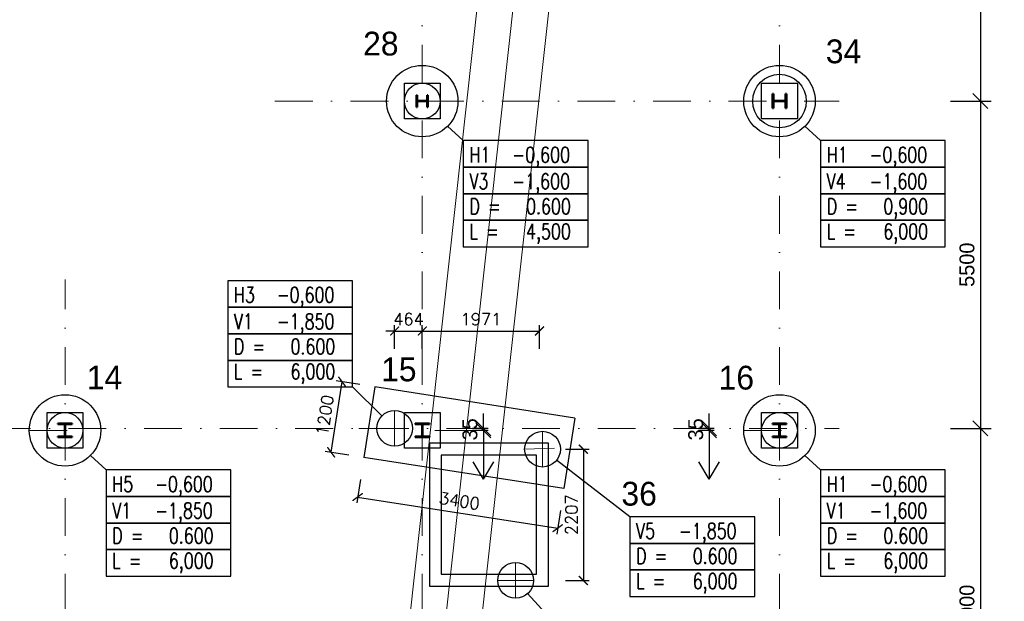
# Model space of a CAD drawing. Header units: millimetres. Extents: x -15255 to 382697, y -199968 to 116742.
# Tile 18 of 40: x 131467 to 148004, y -40305 to -30530. Entities that reach past the tile are written whole.
import ezdxf

# ---------------------------------------------------------------- set-up
doc = ezdxf.new("R2010")
doc.units = ezdxf.units.MM
doc.header["$LTSCALE"] = 50
doc.linetypes.add('DASHDOT', pattern=[25.4, 12.7, -6.35, 0, -6.35])
for name, color, linetype in [('CISLA', 2, 'Continuous'), ('PILOTY', 2, 'Continuous'), ('VAZANA', 7, 'Continuous')]:
    doc.layers.add(name, color=color, linetype=linetype)
for name, color, linetype, lineweight in [('CKKOTY', 3, 'Continuous', 25), ('CKKOTY_VYS', 3, 'Continuous', 25), ('CKRASTR', 1, 'DASHDOT', 18), ('CSPROFILY_REZY', 4, 'Continuous', 50), ('OstKanDest', 32, '626B', 13)]:
    doc.layers.add(name, color=color, linetype=linetype, lineweight=lineweight)
doc.styles.add('RomanS', font='romans.shx')
doc.linetypes.add('626B', pattern='A,5,-2,5,-5.5,[150,stn.shx,S=0.1,R=0,X=0,Y=0],-5.5,5,-2', length=30)
doc.dimstyles.new('CADKON', dxfattribs={"dimscale": 100, "dimtxt": 2.5, "dimasz": 2.5, "dimexe": 1.8, "dimexo": 5, "dimgap": 1, "dimtad": 1, "dimdec": 0, "dimrnd": 1, "dimtxsty": 'Standard', "dimblk1": 'OBLIQUE', "dimblk2": 'OBLIQUE', "dimsah": 1, "dimcen": 2.5, "dimclrd": 256, "dimadec": 1, "dimazin": 2, "dimtfac": 1, "dimtdec": 0, "dimtix": 1, "dimtmove": 2, "dimatfit": 3, "dimldrblk": 'OPEN30', "dimfxl": 0, "dimtolj": 1, "dimlwd": -1, "dimarcsym": 0})
doc.dimstyles.new('IN 1_100', dxfattribs={"dimscale": 100, "dimtxt": 2, "dimasz": 1.5, "dimexe": 1, "dimexo": 2, "dimgap": 1, "dimtad": 1, "dimdec": 0, "dimzin": 0, "dimdsep": 46, "dimtxsty": 'RomanS', "dimblk": 'ARCHTICK', "dimcen": 0.09, "dimclrd": 256, "dimclre": 256, "dimclrt": 7, "dimadec": 0, "dimazin": 0, "dimtfac": 1, "dimtdec": 0, "dimtix": 1, "dimtmove": 2, "dimatfit": 3, "dimfxl": 0, "dimtolj": 1, "dimtzin": 0, "dimarcsym": 0})

# ---------------------------------------------------------------- blocks, each defined once
blk = doc.blocks.new('CK_S_EXT_HEAHEA240')
for p, q in [((-120, 115), (120, 115)), ((-120, 115), (-120, 103)), ((-120, 103), (-24.75, 103)), ((-3.75, -82), (-3.75, 82)), ((3.75, -82), (3.75, 82)), ((120, 103), (24.75, 103)), ((120, 115), (120, 103)), ((-120, -115), (-120, -103)), ((-120, -103), (-24.75, -103)), ((-120, -115), (120, -115)), ((120, -103), (24.75, -103)), ((120, -115), (120, -103))]:
    blk.add_line(p, q)
for centre, start, end in [((-24.75, 82), 0, 90), ((24.75, 82), 90, 180), ((-24.75, -82), 270, 0), ((24.75, -82), 180, 270)]:
    blk.add_arc(centre, 21, start, end)
blk = doc.blocks.new('CK_S_EXT_HEAHEA200')
for p, q in [((-100, 95), (100, 95)), ((-100, 95), (-100, 85)), ((-100, 85), (-21.25, 85)), ((-3.25, -67), (-3.25, 67)), ((3.25, -67), (3.25, 67)), ((100, 85), (21.25, 85)), ((100, 95), (100, 85)), ((-100, -95), (-100, -85)), ((-100, -85), (-21.25, -85)), ((-100, -95), (100, -95)), ((100, -85), (21.25, -85)), ((100, -95), (100, -85))]:
    blk.add_line(p, q)
for centre, start, end in [((-21.25, 67), 0, 90), ((21.25, 67), 90, 180), ((-21.25, -67), 270, 0), ((21.25, -67), 180, 270)]:
    blk.add_arc(centre, 18, start, end)
blk = doc.blocks.new('_OBLIQUE')
at = {"color": 0, "linetype": 'ByBlock'}
blk.add_line((-0.5, -0.5), (0.5, 0.5), dxfattribs=at)
blk = doc.blocks.new('*D147')
at = {"layer": 'CKKOTY', "color": 0, "lineweight": -2}
for p, q in [((147103, -26398), (147783, -26398)), ((147103, -31898), (147783, -31898))]:
    blk.add_line(p, q, dxfattribs=at)
at = {"layer": 'CKKOTY'}
blk.add_line((147603, -26398), (147603, -31898), dxfattribs=at)
at = {"layer": 'Defpoints', "color": 0}
for p in [(145229, -26398), (145229, -31898), (147603, -31898)]:
    blk.add_point(p, dxfattribs=at)
at = {"layer": 'CKKOTY', "xscale": 250, "yscale": 250, "zscale": 250}
for p, rotation in [((147603, -26398), 90), ((147603, -31898), 270)]:
    blk.add_blockref('_OBLIQUE', p, dxfattribs=dict(at, rotation=rotation))
at = {"layer": 'CKKOTY', "color": 0, "insert": (147378, -29148), "char_height": 250, "attachment_point": 5, "rotation": 90}
blk.add_mtext('\\A1;5500', dxfattribs=at)
blk = doc.blocks.new('_Open30')
at = {"color": 0, "lineweight": -2}
for p, q in [((-1, 0.268), (0, 0)), ((0, 0), (-1, -0.268)), ((0, 0), (-1, 0))]:
    blk.add_line(p, q, dxfattribs=at)
blk = doc.blocks.new('*D148')
at = {"layer": 'CKKOTY', "color": 0, "lineweight": -2}
for p, q in [((147103, -31898), (147783, -31898)), ((147103, -37398), (147783, -37398))]:
    blk.add_line(p, q, dxfattribs=at)
at = {"layer": 'CKKOTY'}
blk.add_line((147603, -31898), (147603, -37398), dxfattribs=at)
at = {"layer": 'Defpoints', "color": 0}
for p in [(145229, -31898), (145229, -37398), (147603, -37398)]:
    blk.add_point(p, dxfattribs=at)
at = {"layer": 'CKKOTY', "xscale": 250, "yscale": 250, "zscale": 250}
for p, rotation in [((147603, -31898), 90), ((147603, -37398), 270)]:
    blk.add_blockref('_OBLIQUE', p, dxfattribs=dict(at, rotation=rotation))
at = {"layer": 'CKKOTY', "color": 0, "insert": (147378, -34648), "char_height": 250, "attachment_point": 5, "rotation": 90}
blk.add_mtext('\\A1;5500', dxfattribs=at)
blk = doc.blocks.new('*D149')
at = {"layer": 'CKKOTY', "color": 0, "lineweight": -2}
for p, q in [((147103, -37398), (147783, -37398)), ((147103, -43398), (147783, -43398))]:
    blk.add_line(p, q, dxfattribs=at)
at = {"layer": 'CKKOTY'}
blk.add_line((147603, -37398), (147603, -43398), dxfattribs=at)
at = {"layer": 'Defpoints', "color": 0}
for p in [(145229, -37398), (145229, -43398), (147603, -43398)]:
    blk.add_point(p, dxfattribs=at)
at = {"layer": 'CKKOTY', "xscale": 250, "yscale": 250, "zscale": 250}
for p, rotation in [((147603, -37398), 90), ((147603, -43398), 270)]:
    blk.add_blockref('_OBLIQUE', p, dxfattribs=dict(at, rotation=rotation))
at = {"layer": 'CKKOTY', "color": 0, "insert": (147378, -40398), "char_height": 250, "attachment_point": 5, "rotation": 90}
blk.add_mtext('\\A1;6000', dxfattribs=at)
blk = doc.blocks.new('*D202')
at = {"layer": 'CKKOTY_VYS'}
for p, q in [((131047, -37398), (131047, -37148)), ((131047, -37398), (131047, -37433)), ((131047, -37433), (131047, -37683))]:
    blk.add_line(p, q, dxfattribs=at)
at = {"layer": 'CKKOTY_VYS', "color": 0, "lineweight": -2}
for p, q in [((131130, -37398), (130867, -37398)), ((131130, -37433), (130867, -37433))]:
    blk.add_line(p, q, dxfattribs=at)
at = {"layer": 'Defpoints', "color": 0}
for p in [(131047, -37433), (131630, -37398), (131630, -37433)]:
    blk.add_point(p, dxfattribs=at)
at = {"layer": 'CKKOTY_VYS', "xscale": 250, "yscale": 250, "zscale": 250}
for p, rotation in [((131047, -37398), 270), ((131047, -37433), 90)]:
    blk.add_blockref('_OBLIQUE', p, dxfattribs=dict(at, rotation=rotation))
at = {"layer": 'CKKOTY_VYS', "color": 0, "insert": (130822, -37415), "char_height": 250, "attachment_point": 5, "rotation": 90}
blk.add_mtext('\\A1;35', dxfattribs=at)
blk = doc.blocks.new('*D203')
at = {"layer": 'CKKOTY_VYS'}
for p, q in [((143047, -37398), (143047, -37148)), ((143047, -37398), (143047, -37433)), ((143047, -37433), (143047, -37683))]:
    blk.add_line(p, q, dxfattribs=at)
at = {"layer": 'CKKOTY_VYS', "color": 0, "lineweight": -2}
for p, q in [((143130, -37398), (142867, -37398)), ((143130, -37433), (142867, -37433))]:
    blk.add_line(p, q, dxfattribs=at)
at = {"layer": 'Defpoints', "color": 0}
for p in [(143047, -37433), (143630, -37398), (143630, -37433)]:
    blk.add_point(p, dxfattribs=at)
at = {"layer": 'CKKOTY_VYS', "xscale": 250, "yscale": 250, "zscale": 250}
for p, rotation in [((143047, -37398), 270), ((143047, -37433), 90)]:
    blk.add_blockref('_OBLIQUE', p, dxfattribs=dict(at, rotation=rotation))
at = {"layer": 'CKKOTY_VYS', "color": 0, "insert": (142822, -37415), "char_height": 250, "attachment_point": 5, "rotation": 90}
blk.add_mtext('\\A1;35', dxfattribs=at)
blk = doc.blocks.new('_ArchTick')
at = {"color": 0, "linetype": 'ByBlock', "const_width": 0.15}
blk.add_lwpolyline([(-0.5, -0.5), (0.5, 0.5)], dxfattribs=at)
blk = doc.blocks.new('*D434')
at = {"layer": 'CKKOTY', "lineweight": -2}
for p, q in [((137765, -36062), (137765, -35662)), ((138229, -36062), (138229, -35662)), ((137765, -35762), (137615, -35762)), ((137765, -35762), (138229, -35762)), ((138229, -35762), (138379, -35762))]:
    blk.add_line(p, q, dxfattribs=at)
at = {"layer": 'Defpoints', "color": 0}
for p in [(138229, -35762), (138229, -36629), (137765, -37098)]:
    blk.add_point(p, dxfattribs=at)
at = {"layer": 'CKKOTY', "lineweight": -2, "xscale": 150, "yscale": 150, "zscale": 150}
blk.add_blockref('_ArchTick', (137765, -35762), dxfattribs=at)
at = {"layer": 'CKKOTY', "lineweight": -2, "xscale": 150, "yscale": 150, "zscale": 150, "rotation": 180}
blk.add_blockref('_ArchTick', (138229, -35762), dxfattribs=at)
at = {"layer": 'CKKOTY', "color": 7, "insert": (137997, -35562), "char_height": 200, "attachment_point": 5, "style": 'RomanS'}
blk.add_mtext('\\A1;464', dxfattribs=at)
blk = doc.blocks.new('*D435')
at = {"layer": 'CKKOTY', "lineweight": -2}
for p, q in [((138229, -36062), (138229, -35662)), ((140199, -36062), (140199, -35662)), ((138229, -35762), (140199, -35762))]:
    blk.add_line(p, q, dxfattribs=at)
at = {"layer": 'Defpoints', "color": 0}
for p in [(140199, -35762), (138229, -36629), (140199, -37740)]:
    blk.add_point(p, dxfattribs=at)
at = {"layer": 'CKKOTY', "lineweight": -2, "xscale": 150, "yscale": 150, "zscale": 150, "rotation": 180}
blk.add_blockref('_ArchTick', (138229, -35762), dxfattribs=at)
at = {"layer": 'CKKOTY', "lineweight": -2, "xscale": 150, "yscale": 150, "zscale": 150}
blk.add_blockref('_ArchTick', (140199, -35762), dxfattribs=at)
at = {"layer": 'CKKOTY', "color": 7, "insert": (139214, -35562), "char_height": 200, "attachment_point": 5, "style": 'RomanS'}
blk.add_mtext('\\A1;1971', dxfattribs=at)
blk = doc.blocks.new('*D436')
at = {"layer": 'CKKOTY', "lineweight": -2}
for p, q in [((140634, -37748), (141034, -37748)), ((140934, -37748), (140934, -39954)), ((140634, -39954), (141034, -39954))]:
    blk.add_line(p, q, dxfattribs=at)
at = {"layer": 'Defpoints', "color": 0}
for p in [(140249, -37748), (139796, -39954), (140934, -39954)]:
    blk.add_point(p, dxfattribs=at)
at = {"layer": 'CKKOTY', "lineweight": -2, "xscale": 150, "yscale": 150, "zscale": 150}
for p, rotation in [((140934, -37748), 90), ((140934, -39954), 270)]:
    blk.add_blockref('_ArchTick', p, dxfattribs=dict(at, rotation=rotation))
at = {"layer": 'CKKOTY', "color": 7, "insert": (140734, -38851), "char_height": 200, "attachment_point": 5, "rotation": 90, "style": 'RomanS'}
blk.add_mtext('\\A1;2207', dxfattribs=at)
blk = doc.blocks.new('*D437')
at = {"layer": 'CKKOTY', "lineweight": -2}
for p, q in [((138229, -40760), (138229, -41160)), ((139796, -40760), (139796, -41160)), ((138229, -41060), (139796, -41060))]:
    blk.add_line(p, q, dxfattribs=at)
at = {"layer": 'Defpoints', "color": 0}
for p in [(138229, -40069), (139796, -40069), (139796, -41060)]:
    blk.add_point(p, dxfattribs=at)
at = {"layer": 'CKKOTY', "lineweight": -2, "xscale": 150, "yscale": 150, "zscale": 150, "rotation": 180}
blk.add_blockref('_ArchTick', (138229, -41060), dxfattribs=at)
at = {"layer": 'CKKOTY', "lineweight": -2, "xscale": 150, "yscale": 150, "zscale": 150}
blk.add_blockref('_ArchTick', (139796, -41060), dxfattribs=at)
at = {"layer": 'CKKOTY', "color": 7, "insert": (139012, -40860), "char_height": 200, "attachment_point": 5, "style": 'RomanS'}
blk.add_mtext('\\A1;1568', dxfattribs=at)
blk = doc.blocks.new('*D438')
at = {"layer": 'CKKOTY_VYS'}
for p, q in [((139255, -37398), (139255, -37148)), ((139255, -37398), (139255, -37433)), ((139255, -37433), (139255, -37683))]:
    blk.add_line(p, q, dxfattribs=at)
at = {"layer": 'CKKOTY_VYS', "color": 0, "lineweight": -2}
for p, q in [((139337, -37398), (139075, -37398)), ((139337, -37433), (139075, -37433))]:
    blk.add_line(p, q, dxfattribs=at)
at = {"layer": 'Defpoints', "color": 0}
for p in [(139255, -37433), (139837, -37398), (139837, -37433)]:
    blk.add_point(p, dxfattribs=at)
at = {"layer": 'CKKOTY_VYS', "xscale": 250, "yscale": 250, "zscale": 250}
for p, rotation in [((139255, -37398), 270), ((139255, -37433), 90)]:
    blk.add_blockref('_OBLIQUE', p, dxfattribs=dict(at, rotation=rotation))
at = {"layer": 'CKKOTY_VYS', "color": 0, "insert": (139030, -37415), "char_height": 250, "attachment_point": 5, "rotation": 90}
blk.add_mtext('\\A1;35', dxfattribs=at)
blk = doc.blocks.new('*D443')
at = {"layer": 'CKKOTY', "lineweight": -2}
for p, q in [((137189, -38256), (137128, -38651)), ((137143, -38552), (140503, -39076)), ((140549, -38780), (140487, -39175))]:
    blk.add_line(p, q, dxfattribs=at)
at = {"layer": 'Defpoints', "color": 0}
for p in [(137247, -37887), (140606, -38411), (140503, -39076)]:
    blk.add_point(p, dxfattribs=at)
at = {"layer": 'CKKOTY', "lineweight": -2, "xscale": 150, "yscale": 150, "zscale": 150}
for p, rotation in [((137143, -38552), 171.1366468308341), ((140503, -39076), 351.1366468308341)]:
    blk.add_blockref('_ArchTick', p, dxfattribs=dict(at, rotation=rotation))
at = {"layer": 'CKKOTY', "color": 7, "insert": (138854, -38617), "char_height": 200, "attachment_point": 5, "rotation": 351.1366, "style": 'RomanS'}
blk.add_mtext('\\A1;3400', dxfattribs=at)
blk = doc.blocks.new('*D444')
at = {"layer": 'CKKOTY', "lineweight": -2}
for p, q in [((136698, -37801), (136883, -36616)), ((137179, -36662), (136784, -36600)), ((136995, -37848), (136599, -37786))]:
    blk.add_line(p, q, dxfattribs=at)
at = {"layer": 'Defpoints', "color": 0}
for p in [(136883, -36616), (137432, -36701), (137247, -37887)]:
    blk.add_point(p, dxfattribs=at)
at = {"layer": 'CKKOTY', "lineweight": -2, "xscale": 150, "yscale": 150, "zscale": 150}
for p, rotation in [((136883, -36616), 81.13664683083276), ((136698, -37801), 261.1366468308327)]:
    blk.add_blockref('_ArchTick', p, dxfattribs=dict(at, rotation=rotation))
at = {"layer": 'CKKOTY', "color": 7, "insert": (136593, -37178), "char_height": 200, "attachment_point": 5, "rotation": 81.1366, "style": 'RomanS'}
blk.add_mtext('\\A1;1200', dxfattribs=at)

msp = doc.modelspace()

# ---------------------------------------------------------------- linework, layer by layer
for p, q in [((138917.4, -32562), (138654, -32320.9)), ((144917.4, -32562), (144654, -32320.9)), ((132917.4, -38097), (132654, -37855.9)), ((144917.4, -38097), (144654, -37855.9))]:
    msp.add_line(p, q)
at = {"linetype": 'Continuous'}
for p, q in [((137057, -36703), (137550.7, -37187.7)), ((140355.4, -40565.2), (139998.9, -40175.7))]:
    msp.add_line(p, q, dxfattribs=at)
for points in [[(138917.4, -32562), (138917.4, -33008.6), (141013.5, -33008.6), (141013.5, -32562)], [(144917.4, -32562), (144917.4, -33008.6), (147013.5, -33008.6), (147013.5, -32562)], [(138917.4, -33008.6), (138917.4, -33455.2), (141013.5, -33455.2), (141013.5, -33008.6)], [(144917.4, -33008.6), (144917.4, -33455.2), (147013.5, -33455.2), (147013.5, -33008.6)], [(138917.4, -33455.2), (138917.4, -33901.9), (141013.5, -33901.9), (141013.5, -33455.2)], [(144917.4, -33455.2), (144917.4, -33901.9), (147013.5, -33901.9), (147013.5, -33455.2)], [(138917.4, -33901.9), (138917.4, -34348.5), (141013.5, -34348.5), (141013.5, -33901.9)], [(144917.4, -33901.9), (144917.4, -34348.5), (147013.5, -34348.5), (147013.5, -33901.9)], [(134960.9, -34916.6), (134960.9, -35363.2), (137057, -35363.2), (137057, -34916.6)], [(134960.9, -35363.2), (134960.9, -35809.8), (137057, -35809.8), (137057, -35363.2)], [(134960.9, -35809.8), (134960.9, -36256.4), (137057, -36256.4), (137057, -35809.8)], [(134960.9, -36256.4), (134960.9, -36703), (137057, -36703), (137057, -36256.4)], [(132917.4, -38097), (132917.4, -38543.6), (135013.5, -38543.6), (135013.5, -38097)], [(144917.4, -38097), (144917.4, -38543.6), (147013.5, -38543.6), (147013.5, -38097)], [(132917.4, -38543.6), (132917.4, -38990.2), (135013.5, -38990.2), (135013.5, -38543.6)], [(144917.4, -38543.6), (144917.4, -38990.2), (147013.5, -38990.2), (147013.5, -38543.6)], [(132917.4, -38990.2), (132917.4, -39436.9), (135013.5, -39436.9), (135013.5, -38990.2)], [(141715.9, -38885.2), (141715.9, -39331.9), (143811.9, -39331.9), (143811.9, -38885.2)], [(144917.4, -38990.2), (144917.4, -39436.9), (147013.5, -39436.9), (147013.5, -38990.2)], [(141715.9, -39331.9), (141715.9, -39778.5), (143811.9, -39778.5), (143811.9, -39331.9)], [(132917.4, -39436.9), (132917.4, -39883.5), (135013.5, -39883.5), (135013.5, -39436.9)], [(144917.4, -39436.9), (144917.4, -39883.5), (147013.5, -39883.5), (147013.5, -39436.9)], [(141715.9, -39778.5), (141715.9, -40225.1), (143811.9, -40225.1), (143811.9, -39778.5)]]:
    msp.add_lwpolyline(points, close=True, dxfattribs=at)
msp.add_lwpolyline([(140348.5, -37647.9), (138348.5, -37647.9), (138348.5, -40047.9), (140348.5, -40047.9)], close=True)
msp.add_lwpolyline([(140148.5, -37847.9), (138548.5, -37847.9), (138548.5, -39847.9), (140148.5, -39847.9), (140148.5, -37847.9)])
at = {"layer": 'CKKOTY_VYS'}
for p, q in [((139254.5, -37682.9), (139254.5, -38251.6)), ((143046.7, -37682.9), (143046.7, -38251.6)), ((139254.5, -38251.6), (139081, -37962.6)), ((139254.5, -38251.6), (139428.1, -37962.6)), ((143046.7, -38251.6), (142873.2, -37962.6)), ((143046.7, -38251.6), (143220.3, -37962.6))]:
    msp.add_line(p, q, dxfattribs=at)
at = {"layer": 'CKRASTR'}
for p, q in [((138228.5, -50638.2), (138228.5, -14397.9)), ((144228.5, -50638.2), (144228.5, -14397.9)), ((135753.7, -31897.9), (145228.5, -31897.9)), ((132228.5, -50638.2), (132228.5, -34897.9)), ((137764.7, -37697.9), (137764.7, -37097.9)), ((100533.2, -37397.9), (145228.5, -37397.9)), ((131628.5, -37432.9), (132828.5, -37432.9)), ((137164.7, -37397.9), (138364.7, -37397.9)), ((139074.5, -37432.9), (137928.5, -37432.9)), ((140248.5, -38047.9), (140248.5, -37447.9)), ((143628.5, -37432.9), (144828.5, -37432.9)), ((139948.5, -37747.9), (140449.7, -37732.5)), ((139796.3, -40254.4), (139796.3, -39654.4)), ((139496.3, -39954.4), (140096.3, -39954.4))]:
    msp.add_line(p, q, dxfattribs=at)
at = {"layer": 'OstKanDest'}
for p, q in [((134220.9, -74929.1), (155412.4, 116741.5)), ((134817.3, -74995.1), (156008.8, 116675.6)), ((135413.6, -75061), (156605.1, 116609.6))]:
    msp.add_line(p, q, dxfattribs=at)
at = {"layer": 'PILOTY'}
for p, q in [((137431.7, -36701.4), (137246.8, -37887)), ((140791.1, -37225.2), (137431.7, -36701.4)), ((140791.1, -37225.2), (140606.2, -38410.9)), ((140606.2, -38410.9), (137246.8, -37887))]:
    msp.add_line(p, q, dxfattribs=at)
for points in [[(137928.5, -31597.9), (138528.5, -31597.9), (138528.5, -32197.9), (137928.5, -32197.9)], [(143928.5, -31597.9), (144528.5, -31597.9), (144528.5, -32197.9), (143928.5, -32197.9)], [(131928.5, -37132.9), (132528.5, -37132.9), (132528.5, -37732.9), (131928.5, -37732.9)], [(137928.5, -37132.9), (138528.5, -37132.9), (138528.5, -37732.9), (137928.5, -37732.9)], [(143928.5, -37132.9), (144528.5, -37132.9), (144528.5, -37732.9), (143928.5, -37732.9)]]:
    msp.add_lwpolyline(points, close=True, dxfattribs=at)
for centre, radius in [((138228.5, -31897.9), 600), ((144228.5, -31897.9), 600), ((144228.5, -31897.9), 450), ((138228.5, -31897.9), 300), ((132228.5, -37432.9), 600), ((144228.5, -37432.9), 600), ((132228.5, -37432.9), 300), ((137764.7, -37397.9), 300), ((144228.5, -37432.9), 300), ((140248.5, -37747.9), 300), ((139796.3, -39954.4), 300)]:
    msp.add_circle(centre, radius, dxfattribs=at)
at = {"layer": 'VAZANA'}
msp.add_line((141715.9, -38885.2), (140485.6, -37931.7), dxfattribs=at)

# ---------------------------------------------------------------- block references
at = {"layer": 'CSPROFILY_REZY'}
for name, p, rotation in [('CK_S_EXT_HEAHEA200', (138228.5, -31897.9), 90), ('CK_S_EXT_HEAHEA240', (144228.5, -31897.9), 270), ('CK_S_EXT_HEAHEA240', (132228.5, -37432.9), 180), ('CK_S_EXT_HEAHEA240', (138228.5, -37432.9), 180), ('CK_S_EXT_HEAHEA240', (144228.5, -37432.9), 180)]:
    msp.add_blockref(name, p, dxfattribs=dict(at, rotation=rotation))

# ---------------------------------------------------------------- texts
at = {"linetype": 'Continuous', "style": 'RomanS', "width": 0.75}
for s, p in [('H1', (139022.6, -32929.8)), ('-0,600', (139740.9, -32929.8)), ('H1', (145022.6, -32929.8)), ('-0,600', (145740.9, -32929.8)), ('V3', (139022.6, -33376.4)), ('-1,600', (139740.9, -33376.4)), ('V4', (145022.6, -33376.4)), ('-1,600', (145740.9, -33376.4)), ('D =', (139022.6, -33797.2)), ('0.600', (139972.7, -33797.2)), ('D =', (145022.6, -33797.2)), ('0,900', (145972.7, -33797.2)), ('L =', (139022.6, -34217.9)), ('4,500', (139972.7, -34217.9)), ('L =', (145022.6, -34217.9)), ('6,000', (145972.7, -34217.9)), ('H3', (135066, -35284.4)), ('-0,600', (135784.3, -35284.4)), ('V1', (135066, -35731)), ('-1,850', (135784.3, -35731)), ('D =', (135066, -36151.7)), ('0.600', (136016.1, -36151.7)), ('L =', (135066, -36572.5)), ('6,000', (136016.1, -36572.5)), ('-0,600', (133740.9, -38464.8)), ('-0,600', (145740.9, -38464.8)), ('H5', (133022.6, -38464.8)), ('H1', (145022.6, -38464.8)), ('V1', (133022.6, -38911.4)), ('-1,850', (133740.9, -38911.4)), ('V1', (145022.6, -38911.4)), ('-1,600', (145740.9, -38911.4)), ('V5', (141821, -39253.1)), ('-1,850', (142539.3, -39253.1)), ('D =', (133022.6, -39332.2)), ('0.600', (133972.7, -39332.2)), ('D =', (145022.6, -39332.2)), ('0.600', (145972.7, -39332.2)), ('L =', (133022.6, -39752.9)), ('6,000', (133972.7, -39752.9)), ('D =', (141821, -39673.8)), ('0.600', (142771.1, -39673.8)), ('L =', (145022.6, -39752.9)), ('6,000', (145972.7, -39752.9)), ('L =', (141821, -40094.6)), ('6,000', (142771.1, -40094.6))]:
    msp.add_text(s, height=259.88, dxfattribs=at).set_placement(p)
at = {"layer": 'CISLA'}
for s, p in [('28', (137235.5, -31131.5)), ('34', (145006.4, -31262)), ('15', (137537.5, -36607.2)), ('14', (132593.4, -36742.1)), ('16', (143206.2, -36746.4)), ('36', (141573.9, -38696.8))]:
    msp.add_text(s, height=400, dxfattribs=at).set_placement(p)

# ---------------------------------------------------------------- dimensions: what is measured, and where the dimension line sits
at = {"layer": 'CKKOTY'}
for base, p1, p2, picture, middle in [((147602.9, -31897.9), (145228.5, -26397.9), (145228.5, -31897.9), '*D147', (147377.9, -29147.9)), ((147602.9, -37397.9), (145228.5, -31897.9), (145228.5, -37397.9), '*D148', (147377.9, -34647.9)), ((147602.9, -43397.9), (145228.5, -37397.9), (145228.5, -43397.9), '*D149', (147377.9, -40397.9))]:
    dim = msp.add_linear_dim(base=base, p1=p1, p2=p2, angle=90, dimstyle='CADKON', override={"dimtmove": 2}, dxfattribs=at)
    dim.commit()
    dim.dimension.update_dxf_attribs({"geometry": picture, "text_midpoint": middle})
for base, p1, p2, picture, middle in [((138228.5, -35762), (137764.7, -37097.9), (138228.5, -36628.9), '*D434', (137996.6, -35562)), ((140199.1, -35762), (138228.5, -36628.9), (140199.1, -37740.2), '*D435', (139213.8, -35562)), ((139796.3, -41060), (138228.5, -40069.4), (139796.3, -40069.4), '*D437', (139012.4, -40860))]:
    dim = msp.add_linear_dim(base=base, p1=p1, p2=p2, dimstyle='IN 1_100', dxfattribs=at)
    dim.commit()
    dim.dimension.update_dxf_attribs({"geometry": picture, "text_midpoint": middle})
for p2, distance, picture, middle in [((137431.7, -36701.4), 555.3, '*D444', (136593, -37177.8)), ((140606.2, -38410.9), -673.2, '*D443', (138853.6, -38616.5))]:
    dim = msp.add_aligned_dim(p1=(137246.8, -37887), p2=p2, distance=distance, dimstyle='IN 1_100', dxfattribs=at)
    dim.commit()
    dim.dimension.update_dxf_attribs({"geometry": picture, "text_midpoint": middle})
dim = msp.add_linear_dim(base=(140934.0802, -39954.4298), p1=(140248.539, -37747.8678), p2=(139796.317, -39954.4298), angle=90, dimstyle='IN 1_100', dxfattribs=at)
dim.commit()
dim.dimension.update_dxf_attribs({"geometry": '*D436', "text_midpoint": (140734.0802, -38851.1488)})
at = {"layer": 'CKKOTY_VYS'}
for base, p1, p2, picture, middle in [((131046.7, -37432.9), (131629.6, -37397.9), (131629.6, -37432.9), '*D202', (130821.7, -37415.4)), ((139254.5, -37432.9), (139837.4, -37397.9), (139837.4, -37432.9), '*D438', (139029.5, -37415.4)), ((143046.7, -37432.9), (143629.6, -37397.9), (143629.6, -37432.9), '*D203', (142821.7, -37415.4))]:
    dim = msp.add_linear_dim(base=base, p1=p1, p2=p2, angle=90, dimstyle='CADKON', dxfattribs=at)
    dim.commit()
    dim.dimension.update_dxf_attribs({"geometry": picture, "text_midpoint": middle})

doc.saveas('drawing.dxf')
